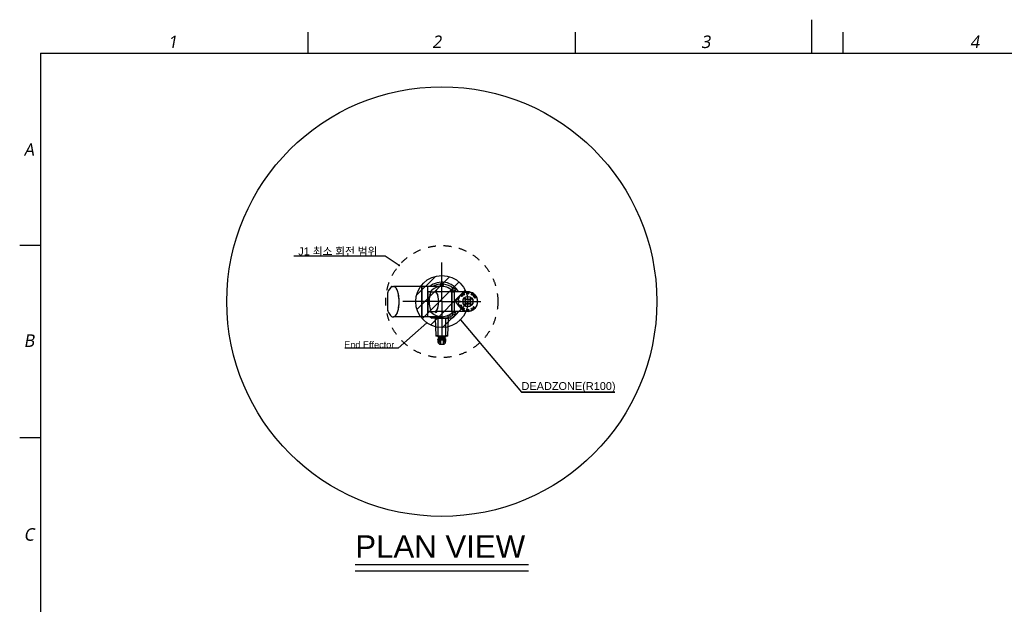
# Model space of a CAD drawing. Header units: millimetres. Extents: x 32 to 6688, y 67 to 4720.
# Tile 15 of 29: x 320 to 4099, y 2475 to 4720. Entities that reach past the tile are written whole.
import ezdxf

# ---------------------------------------------------------------- set-up
doc = ezdxf.new("R2010")
doc.units = ezdxf.units.MM
doc.linetypes.add('ACAD_ISO02W100', pattern=[15, 12, -3])
doc.linetypes.add('HIDDEN', pattern=[0.2, 0.1, -0.1])
for name, color, linetype in [('A1000201_SA_ACTUATOR_J12_ABL160', 7, 'Continuous'), ('A1000301_SA_ACTUATOR_J34_ABL157', 7, 'Continuous'), ('A1000401_SA_ACTUATOR_J56_ABL170', 7, 'Continuous'), ('A1000901_SA_STATOR_S#AF0_ABL179', 7, 'Continuous'), ('A1000901_SA_STATOR_S#AF1_ABL173', 7, 'Continuous'), ('A1000901_SA_STATOR_S_ABL183', 7, 'Continuous'), ('A1001001_SA_STATOR_M_ABL163', 7, 'Continuous'), ('A1001001_SA_STATOR_M_ABL168', 7, 'Continuous'), ('A1001201_SA_MOTOR_M_ABL162', 7, 'Continuous'), ('A1001201_SA_MOTOR_M_ABL167', 7, 'Continuous'), ('A1001301_SA_ACTUATOR_M_ABL161', 7, 'Continuous'), ('A1001301_SA_ACTUATOR_M_ABL166', 7, 'Continuous'), ('A1001601_SA_MOTOR_S#AF0_ABL178', 7, 'Continuous'), ('A1001601_SA_MOTOR_S#AF1_ABL172', 7, 'Continuous'), ('A1001601_SA_MOTOR_S_ABL182', 7, 'Continuous'), ('A1001801_SA_ACTUATOR_S#AF0_ABL177', 7, 'Continuous'), ('A1001801_SA_ACTUATOR_S#AF1_ABL171', 7, 'Continuous'), ('A1001801_SA_ACTUATOR_S_ABL181', 7, 'Continuous'), ('A1002501_SA_COVER_S_ABL185', 7, 'Continuous'), ('A1002601_SA-COVER-M_ABL158', 7, 'Continuous'), ('A1002601_SA-COVER-M_ABL444', 7, 'Continuous'), ('A1002601_SA-COVER-M_ABL446', 7, 'Continuous'), ('CABLE_CLAMP_PBL156', 7, 'Continuous'), ('M1000901_HOLDER_S_PBL174', 7, 'Continuous'), ('M1000901_HOLDER_S_PBL180', 7, 'Continuous'), ('M1000901_HOLDER_S_PBL184', 7, 'Continuous'), ('M1001201_HOLDER_M_PBL164', 7, 'Continuous'), ('M1001201_HOLDER_M_PBL169', 7, 'Continuous'), ('M1001701_FLANGE_PBL165', 7, 'Continuous'), ('M1001801_FLANGE_B_PBL191', 7, 'Continuous'), ('M1003501_TOP_FLANGE_PBL193', 7, 'Continuous'), ('M1003601_COVER_S_PBL186', 7, 'Continuous'), ('M1003701_COVER_M_PBL159', 7, 'Continuous'), ('M1003701_COVER_M_PBL445', 7, 'Continuous'), ('M1003701_COVER_M_PBL447', 7, 'Continuous'), ('M1003801_PIN_PBL189', 7, 'Continuous'), ('M1004501_PLATE_PBL190', 7, 'Continuous'), ('M1004601_COVER_J_PBL192', 7, 'Continuous'), ('M1004701_RING_S_PBL175', 7, 'Continuous'), ('M1004801_PARALLEL_PIN_PBL188', 7, 'Continuous'), ('M1004901_PARALLEL_PIN_PBL194', 7, 'Continuous'), ('P9140503_BOLT_PBL187', 7, 'Continuous'), ('P9140503_BOLT_PBL196', 7, 'Continuous'), ('P9140506_BOLT_PBL176', 7, 'Continuous'), ('P9140506_BOLT_PBL195', 7, 'Continuous'), ('SA_COVER_J_ABL155', 7, 'Continuous')]:
    doc.layers.add(name, color=color, linetype=linetype)
doc.styles.get("Standard").update_dxf_attribs({"font": 'arial.ttf'})
doc.styles.add('TEXTSTYLE_2', font='malgun.ttf')
doc.dimstyles.new('ISO-25', dxfattribs={"dimtxt": 2.5, "dimasz": 2.5, "dimexe": 1.25, "dimexo": 0.625, "dimtad": 1, "dimtxsty": 'Standard', "dimcen": 2.5, "dimadec": 0, "dimazin": 0, "dimtfac": 1, "dimtmove": 0, "dimatfit": 3, "dimfxl": 1, "dimarcsym": 0})

# ---------------------------------------------------------------- blocks, each defined once
blk = doc.blocks.new('CABLE_CLAMP_PBL156', base_point=(2263, 3003.9))
at = {"layer": 'CABLE_CLAMP_PBL156', "color": 7}
for p, q in [((2247.5, 3001.1), (2247.5, 3000.4)), ((2248.5, 2998.9), (2247.6, 3000.3)), ((2247.7, 3001.3), (2257.8, 3001.3)), ((2248.7, 3013.7), (2248.6, 3013.6)), ((2248.6, 3013.6), (2248.6, 3013.6)), ((2248.6, 3013.5), (2248.6, 3001.3)), ((2248.6, 2998.8), (2277.4, 2998.8)), ((2248.7, 3013.6), (2248.7, 3013.5)), ((2248.7, 3013.6), (2248.7, 3013.6)), ((2248.7, 3013.5), (2248.7, 3013.5)), ((2248.7, 3013.5), (2248.7, 3013.5)), ((2248.7, 3013.5), (2248.7, 3001.3)), ((2248.9, 3013.9), (2248.8, 3013.9)), ((2252.9, 3018.3), (2248.9, 3013.9)), ((2249.2, 3001.3), (2249.2, 3009.9)), ((2249.5, 2988.5), (2249.5, 2992.6)), ((2263, 2992.8), (2249.7, 2992.8)), ((2253.4, 2998.5), (2252.7, 2998.2)), ((2252.7, 2997.7), (2252.7, 2998.1)), ((2253.4, 2997), (2252.7, 2996.7)), ((2252.7, 2996.2), (2252.7, 2996.6)), ((2253.4, 2995.5), (2252.7, 2995.2)), ((2252.7, 2994.7), (2252.7, 2995.1)), ((2253.4, 2998.6), (2253.4, 2998.8)), ((2253.4, 2998.5), (2253.4, 2998.5)), ((2253.4, 2997.1), (2253.4, 2997.5)), ((2253.4, 2997.5), (2253.4, 2997.5)), ((2253.4, 2995.6), (2253.4, 2996)), ((2253.4, 2996), (2253.4, 2996)), ((2253.4, 2993.3), (2253.4, 2994.5)), ((2253.4, 2994.5), (2253.4, 2994.5)), ((2253.5, 3009.9), (2253.5, 3001.3)), ((2254, 2999.3), (2254, 3001.1)), ((2254.9, 3013.8), (2254.9, 3001.3)), ((2270.9, 3019.3), (2255.1, 3019.3)), ((2257.7, 3001.3), (2257.7, 2999.3)), ((2257.9, 3001.3), (2257.9, 3019.3)), ((2257.9, 3017.4), (2258, 3017.4)), ((2258, 3017.3), (2257.9, 3017.3)), ((2258, 3016.6), (2257.9, 3016.6)), ((2258, 3015.7), (2257.9, 3015.7)), ((2258, 3014.3), (2257.9, 3014.3)), ((2257.9, 3001.3), (2258, 3001.3)), ((2258, 3001.3), (2258, 3019.3)), ((2263, 2988.5), (2263, 2998.8)), ((2263, 2998), (2263, 2998)), ((2263, 2996.5), (2263, 2996.5)), ((2263, 2995), (2263, 2995)), ((2263, 2988.5), (2263, 2992.7)), ((2263, 2992.7), (2263.1, 2992.7)), ((2263.1, 2992.7), (2263.1, 2998.8)), ((2263.1, 2998), (2266, 2998.1)), ((2263.1, 2996.5), (2265.7, 2996.6)), ((2263.1, 2995), (2265.7, 2995.1)), ((2263.1, 2992.8), (2276.3, 2992.8)), ((2264, 2988.5), (2264, 2992.8)), ((2265.7, 2996.6), (2266.5, 2996.6)), ((2265.7, 2995.1), (2266.5, 2995.1)), ((2266, 2998.1), (2267.5, 2998.1)), ((2266.5, 2996.6), (2267.5, 2996.6)), ((2266.5, 2995.1), (2267.5, 2995.1)), ((2267.5, 2998.1), (2268.3, 2998.1)), ((2267.5, 2996.6), (2268.3, 2996.6)), ((2267.5, 2995.1), (2268.3, 2995.1)), ((2268, 3001.3), (2268, 3019.3)), ((2268, 3017.4), (2268.1, 3017.4)), ((2268.1, 3017.3), (2268, 3017.3)), ((2268.1, 3016.6), (2268, 3016.6)), ((2268.1, 3015.7), (2268, 3015.7)), ((2268.1, 3014.3), (2268, 3014.3)), ((2268.1, 3001.3), (2268, 3001.3)), ((2268.1, 3019.3), (2268.1, 3001.3)), ((2268.3, 2999.3), (2268.3, 3001.3)), ((2268.3, 3001.3), (2278.3, 3001.3)), ((2268.3, 2998.1), (2269.1, 2998.1)), ((2268.3, 2996.6), (2269.1, 2996.6)), ((2268.3, 2995.1), (2269.1, 2995.1)), ((2269.1, 2998.1), (2269.8, 2998.2)), ((2269.1, 2996.6), (2269.8, 2996.7)), ((2269.1, 2995.1), (2269.8, 2995.2)), ((2269.8, 2998.2), (2270.4, 2998.2)), ((2269.8, 2996.7), (2270.4, 2996.7)), ((2269.8, 2995.2), (2270.4, 2995.2)), ((2270.4, 2998.2), (2270.9, 2998.2)), ((2270.4, 2996.7), (2270.9, 2996.7)), ((2270.4, 2995.2), (2270.9, 2995.2)), ((2270.9, 2998.2), (2271.4, 2998.2)), ((2270.9, 2996.7), (2271.4, 2996.7)), ((2270.9, 2995.2), (2271.4, 2995.2)), ((2271.1, 3001.3), (2271.1, 3013.8)), ((2271.4, 2998.2), (2271.8, 2998.2)), ((2271.4, 2996.7), (2271.8, 2996.7)), ((2271.4, 2995.2), (2271.8, 2995.2)), ((2271.8, 2998.2), (2272.1, 2998.3)), ((2271.8, 2996.7), (2272.1, 2996.8)), ((2271.8, 2995.2), (2272.1, 2995.3)), ((2272.1, 3001.1), (2272.1, 2999.3)), ((2272.1, 2998.3), (2272.4, 2998.3)), ((2272.1, 2996.8), (2272.4, 2996.8)), ((2272.1, 2995.3), (2272.4, 2995.3)), ((2272.3, 2994.5), (2272.3, 2994.5)), ((2272.4, 2994.4), (2272.4, 2994.4)), ((2272.5, 2993.9), (2273.3, 2993.9)), ((2272.6, 3001.3), (2272.6, 3009.9)), ((2272.6, 2998.3), (2272.6, 2998.3)), ((2272.6, 2997.9), (2272.6, 2998.3)), ((2272.6, 2996.8), (2272.6, 2996.8)), ((2272.6, 2996.4), (2272.6, 2996.8)), ((2272.6, 2995.3), (2272.6, 2995.3)), ((2272.6, 2994.9), (2272.6, 2995.3)), ((2272.6, 2994.9), (2272.6, 2994.9)), ((2272.6, 2994.8), (2272.6, 2994.9)), ((2272.7, 2994.8), (2272.6, 2994.8)), ((2272.6, 2993.3), (2272.6, 2993.8)), ((2273.3, 2997.5), (2272.7, 2997.8)), ((2273.3, 2996), (2272.7, 2996.3)), ((2273.3, 2994.4), (2272.7, 2994.8)), ((2273.3, 2994.5), (2272.7, 2994.8)), ((2272.7, 2994.8), (2272.7, 2994.8)), ((2273.1, 3018.3), (2277.2, 3013.9)), ((2273.4, 2994.4), (2273.3, 2994.5)), ((2273.3, 2993.9), (2273.3, 2993.9)), ((2273.4, 2998.5), (2273.4, 2998.8)), ((2273.4, 2997), (2273.4, 2997.4)), ((2273.4, 2995.5), (2273.4, 2995.9)), ((2273.4, 2994.4), (2273.4, 2994)), ((2273.4, 2994.4), (2273.4, 2994.4)), ((2273.4, 2994.4), (2273.4, 2994.4)), ((2276.5, 2988.5), (2276.5, 2992.6)), ((2276.5, 2992.6), (2276.5, 2988.5)), ((2276.9, 3009.9), (2276.9, 3001.3)), ((2277.2, 3013.9), (2277.2, 3013.9)), ((2277.2, 3013.9), (2277.2, 3013.9)), ((2277.3, 3013.8), (2277.2, 3013.9)), ((2277.4, 3013.7), (2277.3, 3013.8)), ((2277.4, 3013.6), (2277.4, 3013.7)), ((2277.5, 3013.6), (2277.4, 3013.6)), ((2277.4, 3013.6), (2277.4, 3013.6)), ((2277.4, 3001.3), (2277.4, 3013.5)), ((2277.5, 3013.5), (2277.5, 3001.3)), ((2277.6, 2998.9), (2278.5, 3000.3)), ((2278.5, 3001.1), (2278.5, 3000.4))]:
    blk.add_line(p, q, dxfattribs=at)
for points in [[(2248.6, 3013.6), (2248.6, 3013.6), (2248.6, 3013.6), (2248.6, 3013.6)], [(2248.6, 3013.6), (2248.6, 3013.5), (2248.6, 3013.5)], [(2248.6, 3013.5), (2248.6, 3013.5), (2248.6, 3013.5), (2248.6, 3013.5)], [(2248.8, 3013.9), (2248.8, 3013.8), (2248.7, 3013.7)], [(2248.9, 3013.9), (2248.9, 3013.8), (2248.8, 3013.7), (2248.7, 3013.6)], [(2252.7, 2998.2), (2252.7, 2998.2), (2252.7, 2998.2), (2252.7, 2998.1)], [(2252.7, 2996.7), (2252.7, 2996.7), (2252.7, 2996.7), (2252.7, 2996.6)], [(2252.7, 2995.2), (2252.7, 2995.2), (2252.7, 2995.2), (2252.7, 2995.1)], [(2253.4, 2998.6), (2253.4, 2998.6), (2253.4, 2998.6), (2253.4, 2998.5)], [(2253.4, 2997.6), (2253.4, 2997.6), (2253.4, 2997.6), (2253.4, 2997.6), (2253.4, 2997.5)], [(2253.4, 2997.1), (2253.4, 2997.1), (2253.4, 2997.1), (2253.4, 2997)], [(2253.4, 2996.1), (2253.4, 2996.1), (2253.4, 2996.1), (2253.4, 2996.1), (2253.4, 2996)], [(2253.4, 2995.6), (2253.4, 2995.6), (2253.4, 2995.6), (2253.4, 2995.5)], [(2253.4, 2994.6), (2253.4, 2994.6), (2253.4, 2994.6), (2253.4, 2994.6), (2253.4, 2994.5)], [(2272.4, 2998.3), (2272.6, 2998.3), (2272.7, 2998.3)], [(2272.4, 2996.8), (2272.6, 2996.8), (2272.7, 2996.8)], [(2272.4, 2995.3), (2272.6, 2995.3), (2272.7, 2995.3)], [(2272.7, 2997.8), (2272.7, 2997.8), (2272.6, 2997.8), (2272.6, 2997.9)], [(2272.7, 2996.3), (2272.7, 2996.3), (2272.6, 2996.3), (2272.6, 2996.4)], [(2272.7, 2998.3), (2272.8, 2998.3), (2272.9, 2998.3), (2272.9, 2998.3), (2273, 2998.3), (2273.1, 2998.3), (2273.1, 2998.3), (2273.2, 2998.3), (2273.2, 2998.3), (2273.3, 2998.3), (2273.3, 2998.4), (2273.3, 2998.4), (2273.3, 2998.4), (2273.4, 2998.4), (2273.4, 2998.5)], [(2272.7, 2996.8), (2272.8, 2996.8), (2272.9, 2996.8), (2272.9, 2996.8), (2273, 2996.8), (2273.1, 2996.8), (2273.1, 2996.8), (2273.2, 2996.8), (2273.2, 2996.8), (2273.3, 2996.8), (2273.3, 2996.9), (2273.3, 2996.9), (2273.3, 2996.9), (2273.4, 2996.9), (2273.4, 2997)], [(2272.7, 2995.3), (2272.8, 2995.3), (2272.9, 2995.3), (2272.9, 2995.3), (2273, 2995.3), (2273.1, 2995.3), (2273.1, 2995.3), (2273.2, 2995.3), (2273.2, 2995.3), (2273.3, 2995.3), (2273.3, 2995.4), (2273.3, 2995.4), (2273.3, 2995.4), (2273.4, 2995.4), (2273.4, 2995.5)], [(2273.4, 2997.4), (2273.4, 2997.4), (2273.4, 2997.4), (2273.3, 2997.5)], [(2273.4, 2995.9), (2273.4, 2995.9), (2273.4, 2995.9), (2273.3, 2996)], [(2277.3, 3013.6), (2277.3, 3013.7), (2277.2, 3013.8), (2277.2, 3013.9)], [(2277.4, 3013.6), (2277.4, 3013.6), (2277.4, 3013.6), (2277.3, 3013.6), (2277.3, 3013.6)], [(2277.4, 3013.5), (2277.4, 3013.5), (2277.4, 3013.6), (2277.4, 3013.6)], [(2277.5, 3013.5), (2277.5, 3013.5), (2277.5, 3013.5), (2277.5, 3013.6), (2277.5, 3013.6)], [(2277.5, 3013.6), (2277.5, 3013.6), (2277.5, 3013.6)]]:
    blk.add_lwpolyline(points, dxfattribs=at)
for centre, radius, start, end in [((2247.7, 3001.1), 0.2, 90, 180), ((2247.7, 3000.4), 0.2, 180, 213.6901), ((2248.6, 2999), 0.2, 213.6901, 269.9694), ((2249.7, 2992.6), 0.2, 90, 180), ((2255.1, 3016.3), 3, 90.0025, 137.3812), ((2252.9, 2993.3), 0.5, 270.0055, 360), ((2254.2, 2999.9), 1.04, 245.1609, 257.7576), ((2254.2, 2999.3), 0.523, 265.6784, 269.9966), ((2270.9, 3016.3), 3, 42.6188, 89.9975), ((2271.9, 2999.3), 0.522, 269.993, 274.3241), ((2271.8, 2999.9), 1.04, 282.2348, 294.822), ((2272.7, 2994.9), 0.101, 180.1215, 197.5542), ((2272.7, 2993.8), 0.1, 89.8684, 180), ((2273.1, 2993.3), 0.5, 180, 269.9945), ((2272.7, 2994.9), 0.101, 220.9606, 233.268), ((2272.7, 2994.9), 0.0996, 233.2361, 241.7836), ((2273.3, 2994.4), 0.1, 0, 61.8141), ((2273.3, 2994), 0.1, 277.7525, 360), ((2276.3, 2992.6), 0.2, 0, 90), ((2277.4, 2999), 0.2, 270, 326.3098), ((2278.3, 3001.1), 0.2, 0, 90), ((2278.3, 3000.4), 0.2, 326.3099, 360)]:
    blk.add_arc(centre, radius, start, end, dxfattribs=at)
for points, knots in [([(2251.3, 3013.6), (2251.1, 3013.6), (2250.5, 3013.4), (2249.8, 3012.6), (2249.3, 3011.4), (2249.2, 3010.4), (2249.2, 3009.9)], [0, 0, 0, 0, 0.17492, 0.39164, 0.671194, 1, 1, 1, 1]), ([(2253.5, 3009.9), (2253.5, 3010.4), (2253.4, 3011.4), (2252.9, 3012.6), (2252.2, 3013.4), (2251.6, 3013.6), (2251.3, 3013.6)], [0, 0, 0, 0, 0.328827, 0.608341, 0.82507, 1, 1, 1, 1]), ([(2254, 3001.1), (2254, 3001.2), (2253.9, 3001.3), (2253.8, 3001.3), (2253.7, 3001.3)], [0, 0, 0, 0, 0.531411, 1, 1, 1, 1]), ([(2254, 2999.3), (2254, 2999.2), (2254.1, 2999.1), (2254.3, 2998.9), (2254.6, 2998.8), (2254.7, 2998.8), (2254.8, 2998.8)], [0, 0, 0, 0, 0.246656, 0.497047, 0.748393, 1, 1, 1, 1]), ([(2257.7, 2999.3), (2257.7, 2999.3), (2257.7, 2999.1), (2257.8, 2999), (2257.8, 2998.9), (2257.8, 2998.8), (2257.8, 2998.8)], [0, 0, 0, 0, 0.370717, 0.684991, 0.899662, 1, 1, 1, 1]), ([(2263, 2998), (2262.8, 2998), (2261.9, 2998), (2261, 2997.9), (2260.4, 2997.9)], [0, 0, 0, 0, 0.25261, 1, 1, 1, 1]), ([(2263, 2996.5), (2262.8, 2996.5), (2261.9, 2996.5), (2261, 2996.4), (2260.4, 2996.4)], [0, 0, 0, 0, 0.25261, 1, 1, 1, 1]), ([(2263, 2995), (2262.8, 2995), (2261.9, 2995), (2261, 2994.9), (2260.4, 2994.9)], [0, 0, 0, 0, 0.25261, 1, 1, 1, 1]), ([(2268.3, 2999.3), (2268.3, 2999.3), (2268.3, 2999.1), (2268.3, 2999), (2268.3, 2998.9), (2268.2, 2998.8), (2268.2, 2998.8)], [0, 0, 0, 0, 0.370577, 0.684932, 0.899356, 1, 1, 1, 1]), ([(2272.1, 2999.3), (2272.1, 2999.2), (2272, 2999.1), (2271.8, 2998.9), (2271.5, 2998.8), (2271.3, 2998.8), (2271.3, 2998.8)], [0, 0, 0, 0, 0.246656, 0.497046, 0.748394, 1, 1, 1, 1]), ([(2272.3, 3001.3), (2272.3, 3001.3), (2272.2, 3001.3), (2272.1, 3001.2), (2272.1, 3001.1)], [0, 0, 0, 0, 0.468588, 1, 1, 1, 1]), ([(2274.7, 3013.6), (2274.5, 3013.6), (2273.8, 3013.4), (2273.2, 3012.6), (2272.7, 3011.4), (2272.6, 3010.4), (2272.6, 3009.9)], [0, 0, 0, 0, 0.174918, 0.391653, 0.671208, 1, 1, 1, 1]), ([(2276.9, 3009.9), (2276.9, 3010.4), (2276.8, 3011.4), (2276.3, 3012.6), (2275.6, 3013.4), (2275, 3013.6), (2274.7, 3013.6)], [0, 0, 0, 0, 0.328813, 0.608327, 0.825072, 1, 1, 1, 1])]:
    blk.add_open_spline(points, degree=3, knots=knots, dxfattribs=at)
for points in [[(2254, 2998.8), (2254.1, 2998.8), (2254.1, 2998.8), (2254.1, 2998.8)], [(2271.9, 2998.8), (2272, 2998.8), (2272, 2998.8), (2272, 2998.8)], [(2272.6, 2994.8), (2272.6, 2994.8), (2272.7, 2994.8), (2272.7, 2994.8)]]:
    blk.add_open_spline(points, degree=3, dxfattribs=at)
blk = doc.blocks.new('M1004501_PLATE_PBL190', base_point=(2263, 2917.2))
at = {"layer": 'M1004501_PLATE_PBL190', "color": 7}
for p, q in [((2237.7, 2912.8), (2237.7, 2920)), ((2238.5, 2912.8), (2237.7, 2912.8)), ((2238.5, 2920), (2238.5, 2920.8)), ((2238.5, 2920.8), (2247.8, 2920.8)), ((2244.8, 2920.8), (2244.8, 2921.3)), ((2245.6, 2920.8), (2245.6, 2921.3)), ((2247.8, 2920), (2247.8, 2920.8)), ((2278.2, 2920), (2278.2, 2920.8)), ((2278.2, 2920.8), (2287.5, 2920.8)), ((2280.5, 2921.3), (2280.5, 2920.8)), ((2281.3, 2920.8), (2281.3, 2921.3)), ((2287.5, 2920), (2287.5, 2920.8)), ((2288.3, 2920), (2288.3, 2914))]:
    blk.add_line(p, q, dxfattribs=at)
for centre, start, end in [((2238.5, 2920), 90, 180), ((2244, 2921.6), 270, 337.8064), ((2282.1, 2921.6), 202.1936, 270), ((2287.5, 2920), 0, 90)]:
    blk.add_arc(centre, 0.8, start, end, dxfattribs=at)
blk = doc.blocks.new('M1004601_COVER_J_PBL192', base_point=(2263, 2954.5))
at = {"layer": 'M1004601_COVER_J_PBL192', "color": 7}
for p, q in [((2240, 2986.5), (2237.7, 2921.3)), ((2240, 2987.5), (2240, 2986.5)), ((2247.3, 2986.5), (2240, 2986.5)), ((2241, 2988.5), (2285, 2988.5)), ((2248, 2986.5), (2247.3, 2986.5)), ((2248, 2987.5), (2248, 2920.5)), ((2278, 2920.5), (2278, 2987.5)), ((2286, 2986.5), (2278, 2986.5)), ((2286, 2986.5), (2286, 2987.5)), ((2288.3, 2921.3), (2286, 2986.5)), ((2237.7, 2921.3), (2248, 2921.3)), ((2248, 2920.5), (2278, 2920.5)), ((2278, 2921.3), (2288.3, 2921.3))]:
    blk.add_line(p, q, dxfattribs=at)
for centre, start, end in [((2241, 2987.5), 90, 180), ((2249, 2987.5), 90, 180), ((2277, 2987.5), 0, 90), ((2285, 2987.5), 0, 90)]:
    blk.add_arc(centre, 1, start, end, dxfattribs=at)
blk = doc.blocks.new('SA_COVER_J_ABL155', base_point=(2263, 2966.1))
at = {"layer": 'CABLE_CLAMP_PBL156'}
blk.add_blockref('CABLE_CLAMP_PBL156', (2263, 3003.9), dxfattribs=at)
at = {"layer": 'M1004501_PLATE_PBL190'}
blk.add_blockref('M1004501_PLATE_PBL190', (2263, 2917.2), dxfattribs=at)
at = {"layer": 'M1004601_COVER_J_PBL192'}
blk.add_blockref('M1004601_COVER_J_PBL192', (2263, 2954.5), dxfattribs=at)
blk = doc.blocks.new('M1003701_COVER_M_PBL159', base_point=(2459.3, 2856))
at = {"layer": 'M1003701_COVER_M_PBL159', "color": 7}
for p, q in [((2453.5, 2914), (2448.1, 2914)), ((2470.5, 2890.9), (2470.5, 2821.1)), ((2453.5, 2798), (2448.1, 2798)), ((2470, 2819), (2470, 2819))]:
    blk.add_line(p, q, dxfattribs=at)
for centre, radius, start, end in [((2453.5, 2909), 5, 41.4908, 90), ((2393.5, 2856), 85, 25.8428, 41.4916), ((2465.5, 2890.9), 5, 0, 25.8419), ((2453.5, 2803), 5, 270, 318.5092), ((2393.5, 2856), 85, 318.5099, 334.159), ((2393.5, 2856), 85, 318.5095, 330.4024), ((2465.5, 2821.1), 5, 334.1581, 360), ((2465.5, 2821.1), 5, 347.2141, 359.9994)]:
    blk.add_arc(centre, radius, start, end, dxfattribs=at)
blk.add_ellipse((2448.1, 2856), major_axis=(0, 58), ratio=0.362931, start_param=-0.000035, end_param=3.141558, dxfattribs=at)
blk = doc.blocks.new('A1002601_SA-COVER-M_ABL158', base_point=(2459.3, 2856))
at = {"layer": 'M1003701_COVER_M_PBL159'}
blk.add_blockref('M1003701_COVER_M_PBL159', (2459.3, 2856), dxfattribs=at)
blk = doc.blocks.new('M1001701_FLANGE_PBL165', base_point=(2325.9, 2856))
at = {"layer": 'M1001701_FLANGE_PBL165', "color": 7}
for p, q in [((2317.3, 2912), (2317.3, 2800)), ((2319.3, 2914), (2339.4, 2914)), ((2339.4, 2914), (2339.4, 2798)), ((2319.3, 2798), (2339.4, 2798))]:
    blk.add_line(p, q, dxfattribs=at)
for centre, radius, start, end in [((2319.3, 2912), 2, 90, 180), ((2314.8, 2894), 2.5, 270, 360), ((2314.8, 2818), 2.5, 0, 90), ((2319.3, 2800), 2, 180, 270)]:
    blk.add_arc(centre, radius, start, end, dxfattribs=at)
blk = doc.blocks.new('M1001201_HOLDER_M_PBL169', base_point=(2393.9, 2856))
at = {"layer": 'M1001201_HOLDER_M_PBL169', "color": 7}
for p, q in [((2339.8, 2914), (2447.9, 2914)), ((2339.8, 2798), (2339.8, 2914)), ((2339.8, 2798), (2398, 2798)), ((2398, 2798), (2447.9, 2798))]:
    blk.add_line(p, q, dxfattribs=at)
for centre, start, end in [((2447.9, 2906.3), 89.4194, 90.0002), ((2447.9, 2805.7), 269.9998, 270.558)]:
    blk.add_arc(centre, 7.67, start, end, dxfattribs=at)
blk.add_open_spline([(2447.9, 2914), (2447.3, 2914), (2445.9, 2913.8), (2443.8, 2913), (2441.9, 2911.7), (2439.2, 2909), (2436, 2904.4), (2432.9, 2897.3), (2430.3, 2888.6), (2428.3, 2878.5), (2427.1, 2867.5), (2426.7, 2856), (2427.1, 2844.5), (2428.3, 2833.5), (2430.3, 2823.4), (2432.9, 2814.7), (2436, 2807.7), (2439.2, 2803), (2441.9, 2800.4), (2443.8, 2799), (2445.9, 2798.2), (2447.3, 2798), (2447.9, 2798)], degree=3, knots=[0, 0, 0, 0, 0.01545, 0.031791, 0.049769, 0.069918, 0.117874, 0.176889, 0.24655, 0.325357, 0.410891, 0.5, 0.589109, 0.674643, 0.75345, 0.823111, 0.882126, 0.930082, 0.950231, 0.968209, 0.98455, 1, 1, 1, 1], dxfattribs=at)
blk = doc.blocks.new('A1001001_SA_STATOR_M_ABL168', base_point=(2393.9, 2856))
at = {"layer": 'M1001201_HOLDER_M_PBL169'}
blk.add_blockref('M1001201_HOLDER_M_PBL169', (2393.9, 2856), dxfattribs=at)
blk = doc.blocks.new('A1001201_SA_MOTOR_M_ABL167', base_point=(2393.9, 2856))
at = {"layer": 'A1001001_SA_STATOR_M_ABL168'}
blk.add_blockref('A1001001_SA_STATOR_M_ABL168', (2393.9, 2856), dxfattribs=at)
blk = doc.blocks.new('A1001301_SA_ACTUATOR_M_ABL166', base_point=(2393.9, 2856))
at = {"layer": 'A1001201_SA_MOTOR_M_ABL167'}
blk.add_blockref('A1001201_SA_MOTOR_M_ABL167', (2393.9, 2856), dxfattribs=at)
blk = doc.blocks.new('M1000901_HOLDER_S_PBL184', base_point=(2309.5, 2856))
at = {"layer": 'M1000901_HOLDER_S_PBL184', "color": 7}
for p, q in [((2304.1, 2893.5), (2314.8, 2893.5)), ((2314.8, 2893.5), (2314.8, 2818.5)), ((2304.1, 2818.5), (2314.8, 2818.5))]:
    blk.add_line(p, q, dxfattribs=at)
blk = doc.blocks.new('A1000901_SA_STATOR_S_ABL183', base_point=(2309.5, 2856))
at = {"layer": 'M1000901_HOLDER_S_PBL184'}
blk.add_blockref('M1000901_HOLDER_S_PBL184', (2309.5, 2856), dxfattribs=at)
blk = doc.blocks.new('A1001601_SA_MOTOR_S_ABL182', base_point=(2309.5, 2856))
at = {"layer": 'A1000901_SA_STATOR_S_ABL183'}
blk.add_blockref('A1000901_SA_STATOR_S_ABL183', (2309.5, 2856), dxfattribs=at)
blk = doc.blocks.new('A1001801_SA_ACTUATOR_S_ABL181', base_point=(2309.5, 2856))
at = {"layer": 'A1001601_SA_MOTOR_S_ABL182'}
blk.add_blockref('A1001601_SA_MOTOR_S_ABL182', (2309.5, 2856), dxfattribs=at)
blk = doc.blocks.new('A1000301_SA_ACTUATOR_J34_ABL157', base_point=(2376, 2856))
at = {"layer": 'A1001301_SA_ACTUATOR_M_ABL166'}
blk.add_blockref('A1001301_SA_ACTUATOR_M_ABL166', (2393.9, 2856), dxfattribs=at)
at = {"layer": 'A1001801_SA_ACTUATOR_S_ABL181'}
blk.add_blockref('A1001801_SA_ACTUATOR_S_ABL181', (2309.5, 2856), dxfattribs=at)
at = {"layer": 'A1002601_SA-COVER-M_ABL158'}
blk.add_blockref('A1002601_SA-COVER-M_ABL158', (2459.3, 2856), dxfattribs=at)
at = {"layer": 'M1001701_FLANGE_PBL165'}
blk.add_blockref('M1001701_FLANGE_PBL165', (2325.9, 2856), dxfattribs=at)
blk = doc.blocks.new('M1001201_HOLDER_M_PBL164', base_point=(2267.9, 2856))
at = {"layer": 'M1001201_HOLDER_M_PBL164', "color": 7}
for p, q in [((2263.2, 2914), (2319.3, 2914)), ((2263, 2798), (2319.3, 2798))]:
    blk.add_line(p, q, dxfattribs=at)
for start, end in [(40.3336, 44.9236), (213.7353, 214.4134), (219.6748, 319.6664)]:
    blk.add_arc((2263, 2856), 58, start, end, dxfattribs=at)
blk = doc.blocks.new('A1001001_SA_STATOR_M_ABL163', base_point=(2267.9, 2856))
at = {"layer": 'M1001201_HOLDER_M_PBL164'}
blk.add_blockref('M1001201_HOLDER_M_PBL164', (2267.9, 2856), dxfattribs=at)
blk = doc.blocks.new('A1001201_SA_MOTOR_M_ABL162', base_point=(2267.9, 2856))
at = {"layer": 'A1001001_SA_STATOR_M_ABL163'}
blk.add_blockref('A1001001_SA_STATOR_M_ABL163', (2267.9, 2856), dxfattribs=at)
blk = doc.blocks.new('A1001301_SA_ACTUATOR_M_ABL161', base_point=(2267.9, 2856))
at = {"layer": 'A1001201_SA_MOTOR_M_ABL162'}
blk.add_blockref('A1001201_SA_MOTOR_M_ABL162', (2267.9, 2856), dxfattribs=at)
blk = doc.blocks.new('P9140506_BOLT_PBL176', base_point=(2285.5, 2817.2))
at = {"layer": 'P9140506_BOLT_PBL176', "color": 7}
for p, q in [((2284.1, 2817.1), (2284.8, 2818.3)), ((2284.8, 2815.8), (2284.1, 2817.1)), ((2284.8, 2818.3), (2286.3, 2818.3)), ((2286.3, 2815.8), (2284.8, 2815.8)), ((2286.3, 2818.3), (2287, 2817.1)), ((2287, 2817.1), (2286.3, 2815.8))]:
    blk.add_line(p, q, dxfattribs=at)
blk.add_circle((2285.5, 2817.1), 1.25, dxfattribs=at)
for radius, start, end in [(2.75, 147.7801, 32.2199), (2.58, 145.287, 34.7098)]:
    blk.add_arc((2285.5, 2817.1), radius, start, end, dxfattribs=at)
blk = doc.blocks.new('M1001801_FLANGE_B_PBL191', base_point=(2268.1, 2852.8))
at = {"layer": 'M1001801_FLANGE_B_PBL191', "color": 7}
for p, q in [((2224.9, 2920), (2237.7, 2920)), ((2229.6, 2914), (2234, 2906.2)), ((2238.5, 2920), (2238.5, 2909.8)), ((2238.5, 2920), (2287.5, 2920)), ((2287.5, 2920), (2287.5, 2914)), ((2288.3, 2920), (2301.2, 2920)), ((2211.6, 2897.5), (2211.1, 2898.1)), ((2221.5, 2804.6), (2220.9, 2804)), ((2256, 2790.3), (2256.1, 2789.5))]:
    blk.add_line(p, q, dxfattribs=at)
for centre in [(2216.4, 2902.7), (2216.4, 2809.3), (2263, 2790)]:
    blk.add_circle(centre, 4.5, dxfattribs=at)
for centre, radius, start, end in [((2263, 2856), 74.5, 120.7888, 149.7425), ((2263, 2856), 66.9, 120, 129.0116), ((2236.5, 2909.8), 2, 308.3768, 360), ((2263, 2856), 74.5, 51.2026, 59.2112), ((2263, 2856), 66.9, 140.9884, 145.9017), ((2216.4, 2902.7), 7, 227.3297, 49.3827), ((2263, 2856), 74.5, 210.2457, 308.8126), ((2263, 2856), 66.9, 214.0983, 219.0116), ((2216.4, 2809.3), 7, 317.3297, 139.3827), ((2263, 2856), 66.9, 230.9884, 264.0116), ((2263, 2790), 7, 355.6173, 177.6442), ((2263, 2856), 66.9, 275.9884, 299.8723)]:
    blk.add_arc(centre, radius, start, end, dxfattribs=at)
blk = doc.blocks.new('P9140506_BOLT_PBL195', base_point=(2285.5, 2894.9))
at = {"layer": 'P9140506_BOLT_PBL195', "color": 7}
for p, q in [((2284.1, 2895), (2284.8, 2896.2)), ((2284.8, 2893.7), (2284.1, 2895)), ((2284.8, 2896.2), (2286.3, 2896.2)), ((2286.3, 2893.7), (2284.8, 2893.7)), ((2286.3, 2896.2), (2287, 2895)), ((2287, 2895), (2286.3, 2893.7))]:
    blk.add_line(p, q, dxfattribs=at)
blk.add_circle((2285.5, 2895), 1.25, dxfattribs=at)
for radius, start, end in [(2.75, 327.522, 212.478), (2.58, 324.9804, 215.0164)]:
    blk.add_arc((2285.5, 2895), radius, start, end, dxfattribs=at)
blk = doc.blocks.new('M1003701_COVER_M_PBL445', base_point=(2263, 2856))
at = {"layer": 'M1003701_COVER_M_PBL445', "color": 7}
for centre, radius, start, end in [((2263, 2856), 58, 40.2866, 140.2788), ((2263, 2856), 58, 145.5286, 146.2393), ((2285.5, 2895), 3, 330.5152, 209.4859), ((2263, 2856), 58, 213.8032, 214.5096), ((2263, 2856), 58, 219.7296, 319.7053), ((2285.5, 2817.1), 3, 150.7414, 29.2574)]:
    blk.add_arc(centre, radius, start, end, dxfattribs=at)
blk = doc.blocks.new('A1002601_SA-COVER-M_ABL444', base_point=(2263, 2856))
at = {"layer": 'M1003701_COVER_M_PBL445'}
blk.add_blockref('M1003701_COVER_M_PBL445', (2263, 2856), dxfattribs=at)
blk = doc.blocks.new('M1003701_COVER_M_PBL447', base_point=(2462, 2902.5))
at = {"layer": 'M1003701_COVER_M_PBL447', "color": 7}
for centre, radius, start, end in [((2453.5, 2909), 5, 41.4908, 90), ((2393.5, 2856), 85, 29.5962, 41.4905), ((2465.5, 2890.9), 5, 0.0006, 12.7606)]:
    blk.add_arc(centre, radius, start, end, dxfattribs=at)
blk = doc.blocks.new('A1002601_SA-COVER-M_ABL446', base_point=(2462, 2902.5))
at = {"layer": 'M1003701_COVER_M_PBL447'}
blk.add_blockref('M1003701_COVER_M_PBL447', (2462, 2902.5), dxfattribs=at)
blk = doc.blocks.new('A1000201_SA_ACTUATOR_J12_ABL160', base_point=(2334.6, 2852.8))
at = {"layer": 'A1001301_SA_ACTUATOR_M_ABL161'}
blk.add_blockref('A1001301_SA_ACTUATOR_M_ABL161', (2267.9, 2856), dxfattribs=at)
at = {"layer": 'A1002601_SA-COVER-M_ABL444'}
blk.add_blockref('A1002601_SA-COVER-M_ABL444', (2263, 2856), dxfattribs=at)
at = {"layer": 'A1002601_SA-COVER-M_ABL446'}
blk.add_blockref('A1002601_SA-COVER-M_ABL446', (2462, 2902.5), dxfattribs=at)
at = {"layer": 'M1001801_FLANGE_B_PBL191'}
blk.add_blockref('M1001801_FLANGE_B_PBL191', (2268.1, 2852.8), dxfattribs=at)
at = {"layer": 'P9140506_BOLT_PBL176'}
blk.add_blockref('P9140506_BOLT_PBL176', (2285.5, 2817.2), dxfattribs=at)
at = {"layer": 'P9140506_BOLT_PBL195'}
blk.add_blockref('P9140506_BOLT_PBL195', (2285.5, 2894.9), dxfattribs=at)
blk = doc.blocks.new('M1000901_HOLDER_S_PBL174', base_point=(2170.2, 2856))
at = {"layer": 'M1000901_HOLDER_S_PBL174', "color": 7}
for p, q in [((2163, 2893.5), (2214.8, 2893.5)), ((2214.8, 2893.5), (2214.8, 2818.5)), ((2163, 2818.5), (2214.8, 2818.5))]:
    blk.add_line(p, q, dxfattribs=at)
for centre in [(2140.4, 2878.6), (2163, 2888), (2185.7, 2878.6), (2140.4, 2833.4), (2185.7, 2833.4), (2195, 2856), (2163, 2824)]:
    blk.add_circle(centre, 1.25, dxfattribs=at)
for radius, start, end in [(37.5, 37.6667, 322.3333), (30.5, 118.8355, 120.9847), (30.5, 59.0013, 61.1093), (30.5, 208.8355, 210.9847), (30.5, 28.8355, 30.9847), (34.4, 358.7683, 1.2317), (30.5, 239.0013, 241.1093), (30.5, 298.8355, 300.9847)]:
    blk.add_arc((2163, 2856), radius, start, end, dxfattribs=at)
at = {"layer": 'M1000901_HOLDER_S_PBL174', "color": 134}
for centre in [(2140.4, 2878.6), (2163, 2888), (2185.7, 2878.6), (2140.4, 2833.4), (2185.7, 2833.4), (2195, 2856), (2163, 2824)]:
    blk.add_arc(centre, 1.5, 255, 195, dxfattribs=at)
at = {"layer": 'M1000901_HOLDER_S_PBL174', "color": 7}
for points, knots in [([(2192.7, 2878.9), (2194.2, 2877.1), (2196.5, 2874.3), (2199.6, 2870.8), (2201.9, 2868.1), (2204.2, 2865.3), (2206.3, 2862.5), (2208.2, 2859.5), (2209.1, 2857.2), (2209.1, 2856)], [0, 0, 0, 0, 0.250267, 0.375414, 0.500559, 0.625701, 0.750832, 0.875914, 1, 1, 1, 1]), ([(2209.1, 2856), (2209.1, 2854.8), (2208.2, 2852.6), (2206.3, 2849.6), (2204.2, 2846.7), (2201.9, 2844), (2199.6, 2841.3), (2196.5, 2837.7), (2194.2, 2835), (2192.7, 2833.1)], [0, 0, 0, 0, 0.124088, 0.24917, 0.3743, 0.499442, 0.624587, 0.749734, 1, 1, 1, 1])]:
    blk.add_open_spline(points, degree=3, knots=knots, dxfattribs=at)
blk = doc.blocks.new('A1000901_SA_STATOR_S#AF1_ABL173', base_point=(2170.2, 2856))
at = {"layer": 'M1000901_HOLDER_S_PBL174'}
blk.add_blockref('M1000901_HOLDER_S_PBL174', (2170.2, 2856), dxfattribs=at)
blk = doc.blocks.new('A1001601_SA_MOTOR_S#AF1_ABL172', base_point=(2170.2, 2856))
at = {"layer": 'A1000901_SA_STATOR_S#AF1_ABL173'}
blk.add_blockref('A1000901_SA_STATOR_S#AF1_ABL173', (2170.2, 2856), dxfattribs=at)
blk = doc.blocks.new('A1001801_SA_ACTUATOR_S#AF1_ABL171', base_point=(2170.2, 2856))
at = {"layer": 'A1001601_SA_MOTOR_S#AF1_ABL172'}
blk.add_blockref('A1001601_SA_MOTOR_S#AF1_ABL172', (2170.2, 2856), dxfattribs=at)
blk = doc.blocks.new('M1000901_HOLDER_S_PBL180', base_point=(2257.1, 2856))
at = {"layer": 'M1000901_HOLDER_S_PBL180', "color": 7}
for p, q in [((2225.4, 2818.5), (2225.4, 2893.5)), ((2225.4, 2893.5), (2288.8, 2893.5)), ((2225.4, 2818.5), (2288.8, 2818.5))]:
    blk.add_line(p, q, dxfattribs=at)
blk.add_ellipse((2288.5, 2856), major_axis=(0, 37.5), ratio=0.365957, start_param=0, end_param=3.141593, dxfattribs=at)
blk = doc.blocks.new('A1000901_SA_STATOR_S#AF0_ABL179', base_point=(2257.1, 2856))
at = {"layer": 'M1000901_HOLDER_S_PBL180'}
blk.add_blockref('M1000901_HOLDER_S_PBL180', (2257.1, 2856), dxfattribs=at)
blk = doc.blocks.new('A1001601_SA_MOTOR_S#AF0_ABL178', base_point=(2257.1, 2856))
at = {"layer": 'A1000901_SA_STATOR_S#AF0_ABL179'}
blk.add_blockref('A1000901_SA_STATOR_S#AF0_ABL179', (2257.1, 2856), dxfattribs=at)
blk = doc.blocks.new('A1001801_SA_ACTUATOR_S#AF0_ABL177', base_point=(2257.1, 2856))
at = {"layer": 'A1001601_SA_MOTOR_S#AF0_ABL178'}
blk.add_blockref('A1001601_SA_MOTOR_S#AF0_ABL178', (2257.1, 2856), dxfattribs=at)
blk = doc.blocks.new('M1003601_COVER_S_PBL186', base_point=(2300.1, 2856))
at = {"layer": 'M1003601_COVER_S_PBL186', "color": 7}
for p, q in [((2304.1, 2893.5), (2288.8, 2893.5)), ((2310.7, 2863), (2311.3, 2863)), ((2311.3, 2849), (2310.7, 2849)), ((2311, 2849), (2311, 2863)), ((2304.1, 2818.5), (2288.8, 2818.5))]:
    blk.add_line(p, q, dxfattribs=at)
for centre, radius, start, end in [((2304.1, 2891.5), 2, 17.5085, 90), ((2191.5, 2856), 120, 342.4915, 17.5085), ((2304.1, 2820.5), 2, 270, 342.4915)]:
    blk.add_arc(centre, radius, start, end, dxfattribs=at)
blk.add_ellipse((2288.8, 2856), major_axis=(0, 37.5), ratio=0.366379, start_param=0, end_param=3.141593, dxfattribs=at)
blk = doc.blocks.new('M1004801_PARALLEL_PIN_PBL188', base_point=(2307, 2823.4))
at = {"layer": 'M1004801_PARALLEL_PIN_PBL188', "color": 7}
for q in [(2306.8, 2822.5), (2307.3, 2824.3)]:
    blk.add_line((2307.3, 2822.5), q, dxfattribs=at)
blk = doc.blocks.new('M1004901_PARALLEL_PIN_PBL194', base_point=(2309, 2880.8))
at = {"layer": 'M1004901_PARALLEL_PIN_PBL194', "color": 7}
for p, q in [((2309.1, 2881.5), (2308.8, 2881.5)), ((2309.1, 2880), (2309.1, 2881.5))]:
    blk.add_line(p, q, dxfattribs=at)
blk = doc.blocks.new('A1002501_SA_COVER_S_ABL185', base_point=(2307.9, 2852))
at = {"layer": 'M1003601_COVER_S_PBL186'}
blk.add_blockref('M1003601_COVER_S_PBL186', (2300.1, 2856), dxfattribs=at)
at = {"layer": 'M1004801_PARALLEL_PIN_PBL188'}
blk.add_blockref('M1004801_PARALLEL_PIN_PBL188', (2307, 2823.4), dxfattribs=at)
at = {"layer": 'M1004901_PARALLEL_PIN_PBL194'}
blk.add_blockref('M1004901_PARALLEL_PIN_PBL194', (2309, 2880.8), dxfattribs=at)
blk = doc.blocks.new('P9140503_BOLT_PBL187', base_point=(2306.2, 2820.8))
at = {"layer": 'P9140503_BOLT_PBL187', "color": 7}
for p, q in [((2305.9, 2819.8), (2306.3, 2819.8)), ((2306.3, 2820.9), (2306.3, 2819.8)), ((2306.5, 2820), (2306.3, 2819.8)), ((2306.5, 2821.7), (2306.5, 2820))]:
    blk.add_line(p, q, dxfattribs=at)
blk = doc.blocks.new('M1003801_PIN_PBL189', base_point=(2308.9, 2830.1))
at = {"layer": 'M1003801_PIN_PBL189', "color": 7}
for p, q in [((2308.4, 2828.6), (2308.5, 2828.6)), ((2308.5, 2828.6), (2308.5, 2829.4)), ((2308.5, 2828.6), (2308.8, 2828.3)), ((2308.6, 2829.7), (2309.5, 2829.7)), ((2308.8, 2830.5), (2309.5, 2830.5)), ((2309.2, 2829), (2308.8, 2829)), ((2308.8, 2829), (2308.8, 2828.3)), ((2309.2, 2828.3), (2308.8, 2828.3)), ((2309.2, 2831.2), (2308.9, 2831.2)), ((2309.2, 2832), (2309.1, 2832)), ((2309.5, 2831.7), (2309.2, 2832)), ((2309.2, 2831.2), (2309.2, 2832)), ((2309.2, 2828.3), (2309.2, 2829)), ((2309.5, 2828.6), (2309.2, 2828.3)), ((2309.5, 2831.7), (2309.5, 2830.5)), ((2309.5, 2829.7), (2309.5, 2828.6))]:
    blk.add_line(p, q, dxfattribs=at)
for points in [[(2308.6, 2829.6), (2308.6, 2829.4), (2308.7, 2829.2), (2308.8, 2829)], [(2309.5, 2830.5), (2309.5, 2830.8), (2309.4, 2831), (2309.2, 2831.2)], [(2309.2, 2829), (2309.4, 2829.2), (2309.5, 2829.5), (2309.5, 2829.7)]]:
    blk.add_open_spline(points, degree=3, dxfattribs=at)
blk = doc.blocks.new('M1003501_TOP_FLANGE_PBL193', base_point=(2163, 2856))
at = {"layer": 'M1003501_TOP_FLANGE_PBL193', "color": 6}
blk.add_line((2197.5, 2856), (2192.5, 2856), dxfattribs=at)
at = {"layer": 'M1003501_TOP_FLANGE_PBL193', "color": 7}
for centre, radius in [((2163, 2856), 37), ((2140.4, 2878.6), 2.1), ((2163, 2856), 20), ((2163, 2856), 19.7), ((2147, 2883.7), 3), ((2147, 2883.7), 1.65), ((2163, 2888), 3), ((2163, 2888), 1.65), ((2179, 2883.7), 3), ((2179, 2883.7), 1.65), ((2185.7, 2878.6), 2.1), ((2190.7, 2872), 3), ((2190.7, 2872), 1.65), ((2135.3, 2840), 3), ((2135.3, 2840), 1.65), ((2140.4, 2833.4), 2.1), ((2151.9, 2867.2), 2.1), ((2151.9, 2844.9), 2.1), ((2163, 2856), 10.3), ((2163, 2856), 10), ((2174.2, 2867.2), 2.1), ((2174.2, 2844.9), 2.1), ((2178.8, 2856), 2.5), ((2185.7, 2833.4), 2.1), ((2195, 2856), 2.5), ((2147, 2828.3), 3), ((2147, 2828.3), 1.65), ((2163, 2824), 3), ((2163, 2824), 1.65), ((2179, 2828.3), 3), ((2179, 2828.3), 1.65)]:
    blk.add_circle(centre, radius, dxfattribs=at)
at = {"layer": 'M1003501_TOP_FLANGE_PBL193', "color": 134}
for centre in [(2140.4, 2878.6), (2185.7, 2878.6), (2140.4, 2833.4), (2151.9, 2867.2), (2151.9, 2844.9), (2174.2, 2867.2), (2174.2, 2844.9), (2185.7, 2833.4)]:
    blk.add_arc(centre, 2.5, 255, 195, dxfattribs=at)
blk = doc.blocks.new('P9140503_BOLT_PBL196', base_point=(2306.2, 2891.3))
at = {"layer": 'P9140503_BOLT_PBL196', "color": 7}
for p, q in [((2305.9, 2892.3), (2306.3, 2892.3)), ((2306.5, 2892), (2306.3, 2892.3)), ((2306.3, 2892.3), (2306.3, 2891.1)), ((2306.5, 2892), (2306.5, 2890.3))]:
    blk.add_line(p, q, dxfattribs=at)
blk = doc.blocks.new('A1000401_SA_ACTUATOR_J56_ABL170', base_point=(2217.5, 2856))
at = {"layer": 'A1001801_SA_ACTUATOR_S#AF0_ABL177'}
blk.add_blockref('A1001801_SA_ACTUATOR_S#AF0_ABL177', (2257.1, 2856), dxfattribs=at)
at = {"layer": 'A1001801_SA_ACTUATOR_S#AF1_ABL171'}
blk.add_blockref('A1001801_SA_ACTUATOR_S#AF1_ABL171', (2170.2, 2856), dxfattribs=at)
at = {"layer": 'A1002501_SA_COVER_S_ABL185'}
blk.add_blockref('A1002501_SA_COVER_S_ABL185', (2307.9, 2852), dxfattribs=at)
at = {"layer": 'M1003501_TOP_FLANGE_PBL193'}
blk.add_blockref('M1003501_TOP_FLANGE_PBL193', (2163, 2856), dxfattribs=at)
at = {"layer": 'M1003801_PIN_PBL189'}
blk.add_blockref('M1003801_PIN_PBL189', (2308.9, 2830.1), dxfattribs=at)
at = {"layer": 'P9140503_BOLT_PBL187'}
blk.add_blockref('P9140503_BOLT_PBL187', (2306.2, 2820.8), dxfattribs=at)
at = {"layer": 'P9140503_BOLT_PBL196'}
blk.add_blockref('P9140503_BOLT_PBL196', (2306.2, 2891.3), dxfattribs=at)
blk = doc.blocks.new('M1004701_RING_S_PBL175', base_point=(2220.2, 2856))
at = {"layer": 'M1004701_RING_S_PBL175', "color": 7}
for p, q in [((2215.2, 2819), (2215.2, 2893)), ((2225.2, 2893), (2215.2, 2893)), ((2225.2, 2819), (2225.2, 2893)), ((2225.2, 2819), (2215.2, 2819))]:
    blk.add_line(p, q, dxfattribs=at)

msp = doc.modelspace()

# ---------------------------------------------------------------- hatches: boundary and pattern name
at = {"ltscale": 1000}
h = msp.add_hatch(dxfattribs=at)
h.set_pattern_fill('ANSI31', color=1, scale=12.5, angle=-180)
h.set_pattern_definition([(225, (4183.45, 6900.588), (28.0633, -28.0633), [])])
h.paths.add_polyline_path([(2040, 3637.552, 1), (1840, 3637.552, 1)])

# ---------------------------------------------------------------- linework, layer by layer
at = {"color": 7}
for p, q in [((3360, 4592), (3360, 4720)), ((400, 4592), (400, 160)), ((400, 4592), (6560, 4592))]:
    msp.add_line(p, q, dxfattribs=at)
at = {"color": 134}
for p, q in [((1426.667, 4592), (1426.667, 4672)), ((2453.333, 4592), (2453.333, 4672)), ((3480, 4592), (3480, 4672)), ((400, 3853.333), (320, 3853.333)), ((400, 3114.667), (320, 3114.667))]:
    msp.add_line(p, q, dxfattribs=at)
at = {"color": 1}
for q in [(1940, 3787.552), (1790, 3637.552), (1940, 3487.552), (2090, 3637.552)]:
    msp.add_line((1940, 3637.552), q, dxfattribs=at)
at = {"color": 0, "linetype": 'ACAD_ISO02W100', "ltscale": 1000}
for p, q in [((1607.857, 2628.351), (2272.143, 2628.351)), ((1607.857, 2603.379), (2272.143, 2603.379))]:
    msp.add_line(p, q, dxfattribs=at)
at = {"ltscale": 1000}
msp.add_circle((1940.004, 3637.541), 825, dxfattribs=at)
at = {"color": 3, "linetype": 'HIDDEN', "ltscale": 300}
msp.add_circle((1940, 3637.552), 215, dxfattribs=at)
at = {"color": 1, "ltscale": 1000}
msp.add_circle((1940, 3637.552), 100, dxfattribs=at)

# ---------------------------------------------------------------- block references
at = {"layer": 'A1000201_SA_ACTUATOR_J12_ABL160', "rotation": 180}
msp.add_blockref('A1000201_SA_ACTUATOR_J12_ABL160', (1868.429, 3640.802), dxfattribs=at)
at = {"layer": 'A1000301_SA_ACTUATOR_J34_ABL157', "rotation": 180}
msp.add_blockref('A1000301_SA_ACTUATOR_J34_ABL157', (1826.994, 3637.552), dxfattribs=at)
at = {"layer": 'A1000401_SA_ACTUATOR_J56_ABL170', "rotation": 180}
msp.add_blockref('A1000401_SA_ACTUATOR_J56_ABL170', (1985.5, 3637.552), dxfattribs=at)
at = {"layer": 'M1004701_RING_S_PBL175', "rotation": 180}
msp.add_blockref('M1004701_RING_S_PBL175', (1982.8, 3637.552), dxfattribs=at)
at = {"layer": 'SA_COVER_J_ABL155', "rotation": 180}
msp.add_blockref('SA_COVER_J_ABL155', (1940, 3527.502), dxfattribs=at)

# ---------------------------------------------------------------- texts
at = {"color": 0}
msp.add_text('PLAN VIEW', height=85.7143, dxfattribs=at).set_placement((1607.857, 2654.327))
at = {"color": 134, "char_height": 48, "attachment_point": 1, "line_spacing_factor": 0.9, "style": 'TEXTSTYLE_2'}
for s, insert, width in [('\\Q10.0;1', (888.472, 4659.055), 55.2), ('\\Q10.0;2', (1902.751, 4659.055), 55.2), ('\\Q10.0;3', (2934.751, 4659.055), 55.2), ('\\Q10.0;4', (3966.751, 4659.055), 55.2), ('\\Q10.0;A', (335.454, 4245.359), 65.86667), ('\\Q10.0;B', (335.454, 3511.556), 58.4), ('\\Q10.0;C', (335.454, 2767.281), 63.46667)]:
    msp.add_mtext(s, dxfattribs=dict(at, insert=insert, width=width))
at = {"color": 3, "ltscale": 1000, "insert": (1692.499, 3812.001), "char_height": 30, "attachment_point": 9}
msp.add_mtext('J1 {\\fGulim|b0|i0|c129|p50;최소 회전 범위}', dxfattribs=at)
at = {"ltscale": 1000, "insert": (1757.6, 3459.17), "char_height": 25, "attachment_point": 9}
msp.add_mtext('End Effector', dxfattribs=at)
at = {"color": 1, "ltscale": 1000, "insert": (2245.828, 3289.225), "char_height": 30, "attachment_point": 7}
msp.add_mtext('DEADZONE(R100)', dxfattribs=at)

# ---------------------------------------------------------------- leaders
at = {"color": 3, "ltscale": 1000, "annotation_type": 0, "has_hookline": 1, "hookline_direction": 1, "text_width": 319.868}
msp.add_leader([(1776, 3776.58), (1722.755, 3811.376), (1692.755, 3811.376)], dimstyle='ISO-25', override={"dimasz": 30, "dimgap": 0.625, "dimtad": 1, "dimldrblk": 'DotSmall'}, dxfattribs=at)
at = {"ltscale": 1000, "annotation_type": 0, "has_hookline": 1, "hookline_direction": 1, "text_width": 189.905}
msp.add_leader([(1882.27, 3555.899), (1772.303, 3458.389), (1758.225, 3458.545)], dimstyle='ISO-25', override={"dimasz": 30, "dimgap": 0.625, "dimtad": 1, "dimldrblk": 'DotSmall'}, dxfattribs=at)
at = {"color": 1, "ltscale": 1000, "annotation_type": 0, "has_hookline": 1, "hookline_direction": 1, "text_width": 356.214}
msp.add_leader([(2011.585, 3567.727), (2245.828, 3289.225), (2603.449, 3289.382)], dimstyle='ISO-25', override={"dimasz": 30, "dimgap": 0.625, "dimtad": 1, "dimldrblk": 'DotSmall'}, dxfattribs=at)

doc.saveas('drawing.dxf')
